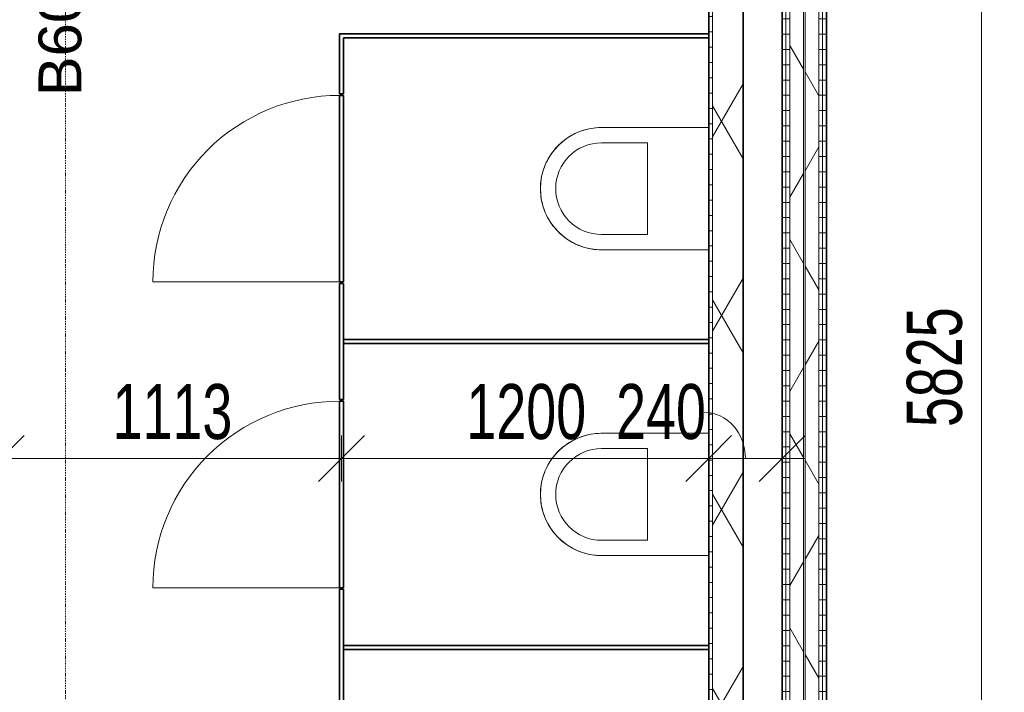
# Model space of a CAD drawing. Header units: millimetres. Extents: x -80560 to 110805, y -11020 to 52719.
# Tile 56 of 184: x 54130 to 57349, y 12103 to 14303. Entities that reach past the tile are written whole.
import ezdxf

# ---------------------------------------------------------------- set-up
doc = ezdxf.new("R2010")
doc.units = ezdxf.units.MM
doc.linetypes.add('CENTER2', pattern=[20, 8, -4, 4, -4])
doc.linetypes.add('DASHDOT2', pattern=[8, 4, -2, 0, -2])
for name, color, linetype, lineweight in [('A-ANNO-DIMS', 211, 'Continuous', 9), ('A-ANNO-DIMS-100', 211, 'Continuous', 9), ('A-ANNO-NOTE', 131, 'Continuous', 18), ('A-DETL-GENF', 92, 'Continuous', 18), ('A-DOOR', 31, 'Continuous', 18), ('A-GENM', 13, 'Continuous', 18), ('A-WALL', 113, 'Continuous', 35), ('A-WALL-PATT', 111, 'Continuous', 35), ('I-WALL', 2, 'Continuous', 18), ('P-SANR-FIXT', 6, 'Continuous', 18), ('S-GRID', 1, 'Continuous', 9)]:
    doc.layers.add(name, color=color, linetype=linetype, lineweight=lineweight)
doc.styles.add('Arial_1', font='arial.ttf', dxfattribs={"height": 140})
doc.styles.add('Arial_5', font='arial.ttf', dxfattribs={"width": 0.7, "height": 180})
doc.dimstyles.new('n3o_1_8_2', dxfattribs={"dimscale": 304.8, "dimtxt": 183.646692, "dimasz": 0.492126, "dimexe": 0.246063, "dimexo": 0.0625, "dimgap": 0.032808, "dimtad": 1, "dimdec": 0, "dimdsep": 46, "dimtxsty": 'Arial_5', "dimblk1": 'OBLIQUE', "dimblk2": 'OBLIQUE', "dimsah": 1, "dimcen": 0.09, "dimdle": 0.246063, "dimazin": 0, "dimtfac": 1, "dimtdec": 4, "dimtix": 1, "dimtmove": 1, "dimatfit": 3, "dimfxl": 0.246063, "dimfxlon": 1, "dimtvp": 1, "dimtolj": 1, "dimtzin": 0, "dimarcsym": 2})
doc.dimstyles.new('n3o_1_8_3', dxfattribs={"dimscale": 304.8, "dimtxt": 183.646692, "dimasz": 0.492126, "dimexe": 0.246063, "dimexo": 0.0625, "dimgap": 0.032808, "dimtad": 1, "dimdec": 0, "dimdsep": 46, "dimtxsty": 'Arial_5', "dimblk1": 'OBLIQUE', "dimblk2": 'OBLIQUE', "dimsah": 1, "dimcen": 0.09, "dimdle": 0.246063, "dimazin": 0, "dimtfac": 1, "dimtdec": 4, "dimtix": 1, "dimtmove": 0, "dimatfit": 3, "dimfxl": 0.246063, "dimfxlon": 1, "dimtvp": 1, "dimtolj": 1, "dimtzin": 0, "dimarcsym": 2})
pattern_1 = [(180, (56767.32, 14055.25), (-1e-13, -50), [])]
pattern_2 = [(60, (24894.82, 0), (-274.963, 158.75), []), (120, (24894.82, 0), (-274.963, -158.75), [])]

# ---------------------------------------------------------------- blocks, each defined once
blk = doc.blocks.new('74_PF_EHA_wandtoilet - hoogte 390-32003558-DO_01 eerste verdieping')
at = {"layer": 'P-SANR-FIXT'}
for p, q in [((-178.1, -56.2), (-178.1, -406.3)), ((221.9, -406.3), (221.9, -56.2)), ((-128.1, -406.3), (-128.1, -256.3)), ((-128.1, -256.3), (171.9, -256.3)), ((171.9, -256.3), (171.9, -406.3))]:
    blk.add_line(p, q, dxfattribs=at)
at = {"layer": 'P-SANR-FIXT', "flags": 128}
for points in [[(21.9, -606.3), (13.9, -606.1), (5.9, -605.6), (-2, -604.8), (-9.9, -603.7), (-17.8, -602.3), (-25.6, -600.5), (-33.4, -598.5), (-41, -596.1), (-48.5, -593.4), (-56, -590.5), (-63.3, -587.2), (-70.4, -583.6), (-77.5, -579.8), (-84.3, -575.7), (-91, -571.3), (-97.5, -566.7), (-103.8, -561.8), (-110, -556.6), (-115.9, -551.2), (-121.6, -545.6), (-127, -539.7), (-132.2, -533.7), (-137.2, -527.4), (-141.9, -521), (-146.4, -514.3), (-150.6, -507.5), (-154.5, -500.5), (-158.1, -493.4), (-161.4, -486.1), (-164.5, -478.7), (-167.2, -471.2), (-169.7, -463.6), (-171.8, -455.9), (-173.7, -448.1), (-175.2, -440.2), (-176.4, -432.3), (-177.3, -424.4), (-177.8, -416.4), (-178.1, -408.4), (-178.1, -406.3)], [(221.9, -406.3), (221.8, -414.2), (221.3, -422.2), (220.5, -430.2), (219.4, -438.1), (217.9, -446), (216.2, -453.8), (214.1, -461.5), (211.8, -469.2), (209.1, -476.7), (206.1, -484.1), (202.9, -491.4), (199.3, -498.6), (195.5, -505.6), (191.4, -512.5), (187, -519.2), (182.3, -525.7), (177.4, -532), (172.3, -538.1), (166.9, -544), (161.3, -549.7), (155.4, -555.2), (149.3, -560.4), (143.1, -565.4), (136.6, -570.1), (130, -574.5), (123.2, -578.7), (116.2, -582.6), (109.1, -586.3), (101.8, -589.6), (94.4, -592.7), (86.9, -595.4), (79.3, -597.9), (71.6, -600), (63.8, -601.8), (55.9, -603.3), (48, -604.5), (40.1, -605.4), (32.1, -606), (24.1, -606.2), (21.9, -606.3)]]:
    blk.add_lwpolyline(points, dxfattribs=at)
at = {"layer": 'P-SANR-FIXT'}
for radius, start, end in [(200, 180, 270), (150, 180, 270), (200, 270, 360), (150, 270, 0)]:
    blk.add_arc((21.9, -406.3), radius, start, end, dxfattribs=at)
blk = doc.blocks.new('74_n3o_Kupan_toiletruimte_4 - 74_n3o_Kupan_toiletruimte_4-31926087-DO_01 eerste verdieping')
at = {"layer": 'A-GENM', "lineweight": 35}
for p, q in [((190, 1206.5), (0, 1206.5)), ((0, 1206.5), (0, 1193.5)), ((0, 1193.5), (190, 1193.5)), ((190, 1193.5), (190, 1206.5)), ((805, 1206.5), (195, 1206.5)), ((195, 1206.5), (195, 1193.5)), ((195, 1193.5), (805, 1193.5)), ((805, 1193.5), (805, 1206.5)), ((1190, 1206.5), (810, 1206.5)), ((810, 1206.5), (810, 1193.5)), ((810, 1193.5), (1190, 1193.5)), ((1006.5, 1193.5), (993.5, 1193.5)), ((993.5, 1193.5), (993.5, 0)), ((1006.5, 0), (1006.5, 1193.5)), ((1190, 1193.5), (1190, 1206.5)), ((1805, 1206.5), (1195, 1206.5)), ((1195, 1206.5), (1195, 1193.5)), ((1195, 1193.5), (1805, 1193.5)), ((1805, 1193.5), (1805, 1206.5)), ((2190, 1206.5), (1810, 1206.5)), ((1810, 1206.5), (1810, 1193.5)), ((1810, 1193.5), (2190, 1193.5)), ((2006.5, 1193.5), (1993.5, 1193.5)), ((1993.5, 1193.5), (1993.5, 0)), ((2006.5, 0), (2006.5, 1193.5)), ((2190, 1193.5), (2190, 1206.5)), ((2805, 1206.5), (2195, 1206.5)), ((2195, 1206.5), (2195, 1193.5)), ((2195, 1193.5), (2805, 1193.5)), ((2805, 1193.5), (2805, 1206.5)), ((3190, 1206.5), (2810, 1206.5)), ((2810, 1206.5), (2810, 1193.5)), ((2810, 1193.5), (3190, 1193.5)), ((3006.5, 1193.5), (2993.5, 1193.5)), ((2993.5, 1193.5), (2993.5, 0)), ((3006.5, 0), (3006.5, 1193.5)), ((3190, 1193.5), (3190, 1206.5)), ((3805, 1206.5), (3195, 1206.5)), ((3195, 1206.5), (3195, 1193.5)), ((3195, 1193.5), (3805, 1193.5)), ((3805, 1193.5), (3805, 1206.5)), ((4006.5, 1206.5), (3810, 1206.5)), ((3810, 1206.5), (3810, 1193.5)), ((3810, 1193.5), (3993.5, 1193.5)), ((3993.5, 1193.5), (3993.5, 0)), ((4006.5, 0), (4006.5, 1206.5)), ((993.5, 0), (1006.5, 0)), ((1993.5, 0), (2006.5, 0)), ((2993.5, 0), (3006.5, 0)), ((3993.5, 0), (4006.5, 0))]:
    blk.add_line(p, q, dxfattribs=at)
blk = doc.blocks.new('00_n3o_symbool_swingangle - std-31926139-DO_01 eerste verdieping')
at = {"layer": 'A-DOOR'}
blk.add_line((-415, -27), (-415, 583), dxfattribs=at)
blk.add_arc((-415, -27), 610, 360, 90, dxfattribs=at)
blk = doc.blocks.new('01_n3o_symbool_lijn_met_tekst - brandwerend_B60-31157474-DO_01 eerste verdieping')
at = {"layer": 'A-DETL-GENF', "color": 3, "linetype": 'DASHDOT2'}
blk.add_line((0, 0), (8362.5, 0), dxfattribs=at)
blk = doc.blocks.new('DIMBLOCK495-DO_01 eerste verdieping')
at = {"layer": 'A-ANNO-DIMS-100'}
for p, q in [((54069.8, 12867.4), (54144.8, 12942.4)), ((54069.8, 12942.4), (54069.8, 12792.4)), ((54069.8, 12867.4), (54069.8, 12942.4)), ((55182.3, 12867.4), (55257.3, 12942.4)), ((55182.3, 12942.4), (55182.3, 12792.4)), ((55182.3, 12867.4), (55182.3, 12942.4)), ((53994.8, 12867.4), (55182.3, 12867.4)), ((54069.8, 12867.4), (53994.8, 12792.4)), ((55182.3, 12867.4), (55107.3, 12792.4))]:
    blk.add_line(p, q, dxfattribs=at)
at = {"layer": 'A-ANNO-DIMS-100', "color": 0, "insert": (54433.9, 13111.1), "char_height": 180, "width": 461.094, "attachment_point": 1, "line_spacing_factor": 0.941778, "style": 'Arial_5'}
blk.add_mtext('1113', dxfattribs=at)
blk = doc.blocks.new('_Oblique')
at = {"color": 0, "linetype": 'ByBlock', "lineweight": -2}
blk.add_line((-0.5, -0.5), (0.5, 0.5), dxfattribs=at)
blk = doc.blocks.new('DIMBLOCK496-DO_01 eerste verdieping')
at = {"layer": 'A-ANNO-DIMS-100'}
for p, q in [((55182.3, 12867.4), (55257.3, 12942.4)), ((55182.3, 12942.4), (55182.3, 12792.4)), ((55182.3, 12867.4), (55182.3, 12942.4)), ((56382.3, 12867.4), (56457.3, 12942.4)), ((56382.3, 12942.4), (56382.3, 12792.4)), ((56382.3, 12867.4), (56382.3, 12942.4)), ((55182.3, 12867.4), (55107.3, 12792.4)), ((55182.3, 12867.4), (56382.3, 12867.4)), ((56382.3, 12867.4), (56307.3, 12792.4))]:
    blk.add_line(p, q, dxfattribs=at)
at = {"layer": 'A-ANNO-DIMS-100', "color": 0, "insert": (55590.2, 13111.1), "char_height": 180, "width": 461.094, "attachment_point": 1, "line_spacing_factor": 0.941778, "style": 'Arial_5'}
blk.add_mtext('1200', dxfattribs=at)
blk = doc.blocks.new('DIMBLOCK497-DO_01 eerste verdieping')
at = {"layer": 'A-ANNO-DIMS-100'}
for p, q in [((56382.3, 12867.4), (56457.3, 12942.4)), ((56382.3, 12942.4), (56382.3, 12792.4)), ((56382.3, 12867.4), (56382.3, 12942.4)), ((56622.3, 12867.4), (56697.3, 12942.4)), ((56622.3, 12942.4), (56622.3, 12792.4)), ((56622.3, 12867.4), (56622.3, 12942.4)), ((56382.3, 12867.4), (56307.3, 12792.4)), ((56382.3, 12867.4), (56697.3, 12867.4)), ((56622.3, 12867.4), (56547.3, 12792.4))]:
    blk.add_line(p, q, dxfattribs=at)
blk.add_ellipse((56367.8, 12867.4), major_axis=(0, 151.3), ratio=0.889549, start_param=4.712389, end_param=6.283185, dxfattribs=at)
at = {"layer": 'A-ANNO-DIMS-100', "color": 0, "insert": (56079.6, 13111.1), "char_height": 180, "width": 345.821, "attachment_point": 1, "line_spacing_factor": 0.941778, "style": 'Arial_5'}
blk.add_mtext('240', dxfattribs=at)
blk = doc.blocks.new('DIMBLOCK509-DO_01 eerste verdieping')
at = {"layer": 'A-ANNO-DIMS-100'}
for p, q in [((57273.5, 16075), (57198.5, 16150)), ((57198.5, 16075), (57348.5, 16075)), ((57273.5, 16075), (57198.5, 16075)), ((57273.5, 16075), (57273.5, 10175)), ((57273.5, 16075), (57348.5, 16000)), ((57273.5, 10250), (57198.5, 10325)), ((57198.5, 10250), (57348.5, 10250)), ((57273.5, 10250), (57198.5, 10250)), ((57273.5, 10250), (57348.5, 10175))]:
    blk.add_line(p, q, dxfattribs=at)
at = {"layer": 'A-ANNO-DIMS-100', "color": 0, "insert": (57029.9, 12970.4), "char_height": 180, "width": 461.094, "attachment_point": 1, "rotation": 90, "line_spacing_factor": 0.941778, "style": 'Arial_5'}
blk.add_mtext('5825', dxfattribs=at)

msp = doc.modelspace()

# ---------------------------------------------------------------- hatches: boundary and pattern name
at = {"layer": 'A-WALL-PATT', "lineweight": 18}
h = msp.add_hatch(dxfattribs=at)
h.set_pattern_fill('FP_2', color=256, style=0, pattern_type=2)
h.set_pattern_definition(pattern_2)
h.paths.add_polyline_path([(56647.3, 9960.5), (56692.3, 9960.5), (56692.3, 18137.5), (56647.3, 18137.5), (56647.3, 10255.6)], flags=0)
h = msp.add_hatch(dxfattribs=at)
h.set_pattern_fill('FP_2', color=256, style=0, pattern_type=2)
h.set_pattern_definition(pattern_2)
h.paths.add_polyline_path([(56697.3, 9960.5), (56742.3, 9960.5), (56742.3, 18137.5), (56697.3, 18137.5), (56697.3, 10255.6)], flags=0)
h = msp.add_hatch(dxfattribs=at)
h.set_pattern_fill('FP_25', color=256, angle=90, style=0, pattern_type=2)
h.set_pattern_definition(pattern_1)
h.paths.add_polyline_path([(56742.3, 9960.5), (56754.8, 9960.5), (56754.8, 18150), (56742.3, 18150), (56742.3, 10255.6)], flags=0)
h = msp.add_hatch(dxfattribs=at)
h.set_pattern_fill('FP_25', color=256, angle=90, style=0, pattern_type=2)
h.set_pattern_definition(pattern_1)
h.paths.add_polyline_path([(56767.3, 9960.5), (56767.3, 18150), (56754.8, 18150), (56754.8, 9960.5)], flags=0)
h = msp.add_hatch(dxfattribs=at)
h.set_pattern_fill('FP_25', color=256, angle=90, style=0, pattern_type=2)
h.set_pattern_definition(pattern_1)
h.paths.add_polyline_path([(56622.3, 9960.5), (56634.8, 9960.5), (56634.8, 18062.5), (56622.3, 18062.5), (56622.3, 10255.6)], flags=0)
h = msp.add_hatch(dxfattribs=at)
h.set_pattern_fill('FP_25', color=256, angle=90, style=0, pattern_type=2)
h.set_pattern_definition(pattern_1)
h.paths.add_polyline_path([(56634.8, 9960.5), (56647.3, 9960.5), (56647.3, 18062.5), (56634.8, 18062.5), (56634.8, 10255.6)], flags=0)
h = msp.add_hatch(dxfattribs=at)
h.set_pattern_fill('FP_2', color=256, style=0, pattern_type=2)
h.set_pattern_definition(pattern_2)
h.paths.add_polyline_path([(56419.3, 10250), (56494.8, 10250), (56494.8, 16100), (56394.8, 16100), (56394.8, 10250)], flags=0)
h = msp.add_hatch(dxfattribs=at)
h.set_pattern_fill('FP_75', color=256, angle=90, style=0, pattern_type=2)
h.set_pattern_definition([(360, (56382.32, 13162.5), (2e-13, 50), [])])
h.paths.add_polyline_path([(56394.8, 10250), (56394.8, 16075), (56382.3, 16075), (56382.3, 10250)], flags=0)

# ---------------------------------------------------------------- linework, layer by layer
at = {"layer": 'A-WALL', "lineweight": 18}
for p, q in [((56647.3, 18137.5), (56647.3, 9960.5)), ((56692.3, 9960.5), (56692.3, 18137.5)), ((56697.3, 9960.5), (56697.3, 18137.5)), ((56742.3, 9960.5), (56742.3, 18137.5)), ((56754.8, 9960.5), (56754.8, 18150)), ((56634.8, 9960.5), (56634.8, 18062.5)), ((56394.8, 16100), (56394.8, 10250))]:
    msp.add_line(p, q, dxfattribs=at)
at = {"layer": 'I-WALL', "lineweight": 35}
for p, q in [((56622.3, 18050), (56622.3, 9960.5)), ((56767.3, 9960.5), (56767.3, 18050)), ((56382.3, 16075), (56382.3, 10250)), ((56494.8, 10250), (56494.8, 16075))]:
    msp.add_line(p, q, dxfattribs=at)
at = {"layer": 'S-GRID', "linetype": 'CENTER2', "lineweight": 25}
msp.add_line((56494.8, 4383.3), (56494.8, 52119.1), dxfattribs=at)

# ---------------------------------------------------------------- block references
at = {"layer": 'A-DETL-GENF', "color": 3, "linetype": 'DASHDOT2', "rotation": 90}
msp.add_blockref('01_n3o_symbool_lijn_met_tekst - brandwerend_B60-31157474-DO_01 eerste verdieping', (54279.8, 10000), dxfattribs=at)
at = {"layer": 'A-DOOR', "rotation": 89.99999999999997}
for p in [(55148.8, 13860), (55148.8, 12860)]:
    msp.add_blockref('00_n3o_symbool_swingangle - std-31926139-DO_01 eerste verdieping', p, dxfattribs=at)
at = {"layer": 'A-GENM', "rotation": 89.99999999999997}
msp.add_blockref('74_n3o_Kupan_toiletruimte_4 - 74_n3o_Kupan_toiletruimte_4-31926087-DO_01 eerste verdieping', (56382.3, 10250), dxfattribs=at)
at = {"layer": 'P-SANR-FIXT', "rotation": 270.0000000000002}
for p in [(56438.6, 13771.9), (56438.6, 12771.9)]:
    msp.add_blockref('74_PF_EHA_wandtoilet - hoogte 390-32003558-DO_01 eerste verdieping', p, dxfattribs=at)

# ---------------------------------------------------------------- texts
at = {"layer": 'A-ANNO-NOTE', "color": 3, "linetype": 'DASHDOT2', "insert": (54191.8, 14052), "char_height": 140, "width": 408.861, "attachment_point": 1, "rotation": 90, "style": 'Arial_1'}
msp.add_mtext('B60', dxfattribs=at)

# ---------------------------------------------------------------- dimensions: what is measured, and where the dimension line sits
at = {"layer": 'A-ANNO-DIMS'}
dim = msp.add_linear_dim(base=(57273.5, 10250), p1=(57198.5, 16075), p2=(57198.5, 10250), angle=90, dimstyle='n3o_1_8_3', override={"dimpost": '<>', "dimfxl": 5825}, dxfattribs=at)
dim.commit()
dim.dimension.update_dxf_attribs({"geometry": 'DIMBLOCK509-DO_01 eerste verdieping', "text_midpoint": (57171.6, 13162.5)})
for base, p1, p2, override, picture, middle in [((55182.3189632, 12867.3911375), (54069.8189632, 12942.3911375), (55182.3189632, 12942.3911375), {"dimpost": '<>', "dimfxl": 1112.5}, 'DIMBLOCK495-DO_01 eerste verdieping', (54626.0689632, 12969.3556674)), ((56382.3, 12867.4), (55182.3, 12942.4), (56382.3, 12942.4), {"dimpost": '<>', "dimfxl": 1200}, 'DIMBLOCK496-DO_01 eerste verdieping', (55782.3, 12969.3))]:
    dim = msp.add_linear_dim(base=base, p1=p1, p2=p2, dimstyle='n3o_1_8_3', override=override, dxfattribs=at)
    dim.commit()
    dim.dimension.update_dxf_attribs({"geometry": picture, "text_midpoint": middle})
dim = msp.add_linear_dim(base=(56622.3, 12867.4), p1=(56382.3, 12942.4), p2=(56622.3, 12942.4), dimstyle='n3o_1_8_2', override={"dimpost": '<>', "dimfxl": 240}, dxfattribs=at)
dim.commit()
dim.dimension.update_dxf_attribs({"geometry": 'DIMBLOCK497-DO_01 eerste verdieping', "text_midpoint": (56252.5, 12991.1), "dimtype": 160})

doc.saveas('drawing.dxf')
